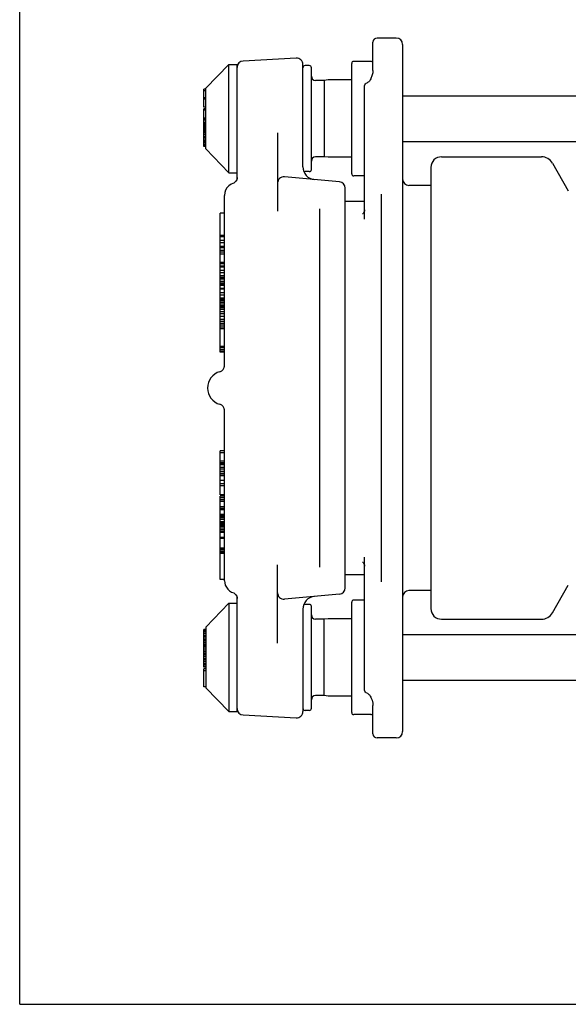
# Model space of a CAD drawing. Header units: inches. Extents: x 0 to 22, y 0 to 17.
# Tile 1 of 6: x 0 to 5.1, y 0 to 9.1. Entities that reach past the tile are written whole.
import ezdxf

# ---------------------------------------------------------------- set-up
doc = ezdxf.new("R2010")
doc.units = ezdxf.units.IN
doc.header["$LTSCALE"] = 1.21
doc.header["$MEASUREMENT"] = 0
doc.layers.get('0').update_dxf_attribs({"linetype": 'CONTINUOUS'})

msp = doc.modelspace()

# ---------------------------------------------------------------- linework, layer by layer
at = {"color": 7, "linetype": 'CONTINUOUS'}
for p, q in [((0, 0), (0, 17)), ((3.4955, 8.9676), (3.3183, 8.9676)), ((3.279, 8.6649), (3.279, 8.9282)), ((3.5546, 8.9085), (3.5546, 2.5306)), ((2.5672, 8.7798), (2.0751, 8.754)), ((1.7278, 8.501), (1.9404, 8.7215)), ((1.9404, 7.7176), (1.9404, 8.7215)), ((1.9404, 8.7215), (2.0191, 8.7215)), ((2.0191, 7.6477), (2.0191, 8.7215)), ((2.6294, 7.7716), (2.6294, 8.7209)), ((2.6884, 8.7117), (2.6491, 8.7117)), ((2.7081, 7.7471), (2.7081, 8.692)), ((3.0821, 7.7077), (3.0821, 8.7313)), ((3.2593, 8.751), (3.1018, 8.751)), ((3.2604, 8.5908), (3.2604, 8.5908)), ((1.7278, 7.938), (1.7278, 8.501)), ((2.8262, 8.5739), (2.7475, 8.5739)), ((2.8644, 8.5786), (2.8262, 8.5739)), ((2.8262, 8.5739), (2.8262, 7.8652)), ((2.8668, 8.5788), (2.8644, 8.5786)), ((3.0821, 8.5788), (2.8668, 8.5788)), ((3.2002, 7.2879), (3.2002, 8.5151)), ((1.7081, 8.325), (1.7081, 8.492)), ((1.7278, 8.492), (1.7081, 8.492)), ((1.7278, 8.4781), (1.7081, 8.4781)), ((1.7278, 8.4131), (1.7081, 8.4131)), ((3.5546, 8.4321), (6.9404, 8.4321)), ((1.7278, 8.3992), (1.7081, 8.3992)), ((1.7278, 8.325), (1.7081, 8.325)), ((1.7081, 8.2093), (1.7081, 8.311)), ((1.7278, 8.311), (1.7081, 8.311)), ((1.7278, 8.2971), (1.7081, 8.2971)), ((1.7278, 8.2237), (1.7081, 8.2237)), ((1.7278, 8.2142), (1.7081, 8.2142)), ((1.7278, 8.2093), (1.7081, 8.2093)), ((1.7081, 7.9622), (1.7081, 8.2091)), ((1.7278, 8.2091), (1.7081, 8.2091)), ((1.7278, 8.2038), (1.7081, 8.2038)), ((1.7278, 8.185), (1.7081, 8.185)), ((1.7278, 8.171), (1.7081, 8.171)), ((1.7278, 8.1638), (1.7081, 8.1638)), ((1.7278, 8.1521), (1.7081, 8.1521)), ((1.7278, 8.1404), (1.7081, 8.1404)), ((1.7278, 8.1383), (1.7081, 8.1383)), ((1.7278, 8.1242), (1.7081, 8.1242)), ((1.7278, 8.1122), (1.7081, 8.1122)), ((1.7278, 8.1075), (1.7081, 8.1075)), ((1.7278, 8.0981), (1.7081, 8.0981)), ((1.7278, 8.084), (1.7081, 8.084)), ((1.7278, 8.0699), (1.7081, 8.0699)), ((1.7278, 8.0511), (1.7081, 8.0511)), ((2.3932, 8.0889), (2.3932, 7.3616)), ((1.7278, 8.0371), (1.7081, 8.0371)), ((1.7278, 8.0207), (1.7081, 8.0207)), ((1.7278, 8.0136), (1.7081, 8.0136)), ((1.7278, 8.0067), (1.7081, 8.0067)), ((1.7278, 8.0044), (1.7081, 8.0044)), ((1.7278, 7.9903), (1.7081, 7.9903)), ((1.7278, 7.9762), (1.7081, 7.9762)), ((1.7278, 7.9692), (1.7081, 7.9692)), ((1.7278, 7.9622), (1.7081, 7.9622)), ((3.5546, 8.0069), (6.9404, 8.0069)), ((1.7278, 7.938), (1.9404, 7.7176)), ((2.8262, 7.8652), (2.7475, 7.8652)), ((2.8644, 7.8604), (2.8262, 7.8652)), ((2.8668, 7.8603), (2.8644, 7.8604)), ((3.0821, 7.8603), (2.8668, 7.8603)), ((3.9157, 7.8652), (4.8431, 7.8652)), ((4.9454, 7.8061), (5.0932, 7.5502)), ((1.9404, 7.7176), (2.0191, 7.7176)), ((2.9692, 7.6337), (2.4574, 7.6785)), ((2.6884, 7.7274), (2.6491, 7.7274)), ((3.2002, 7.688), (3.1018, 7.688)), ((3.8173, 7.7656), (3.8173, 3.6735)), ((2.0177, 7.6616), (2.0134, 7.6493)), ((2.0191, 7.6745), (2.0177, 7.6616)), ((3.8173, 7.5994), (3.6136, 7.5994)), ((1.901, 5.9164), (1.901, 7.5075)), ((3.0231, 3.8642), (3.0231, 7.5749)), ((3.3577, 3.9214), (3.3577, 7.5177)), ((3.2002, 7.4518), (3.0231, 7.4518)), ((1.8617, 6.2673), (1.8617, 7.341)), ((1.901, 7.341), (1.8617, 7.341)), ((2.7869, 4.057), (2.7869, 7.382)), ((3.1968, 7.3536), (3.1925, 7.3449)), ((1.901, 7.1358), (1.8617, 7.1358)), ((1.901, 7.1212), (1.8617, 7.1212)), ((1.901, 7.087), (1.8617, 7.087)), ((1.901, 7.0675), (1.8617, 7.0675)), ((1.901, 7.0334), (1.8617, 7.0334)), ((1.901, 7.0188), (1.8617, 7.0188)), ((1.901, 6.996), (1.8617, 6.996)), ((1.901, 6.9815), (1.8617, 6.9815)), ((1.901, 6.9602), (1.8617, 6.9602)), ((1.901, 6.8852), (1.8617, 6.8852)), ((1.901, 6.8822), (1.8617, 6.8822)), ((1.901, 6.8729), (1.8617, 6.8729)), ((1.901, 6.849), (1.8617, 6.849)), ((1.901, 6.8412), (1.8617, 6.8412)), ((1.901, 6.8111), (1.8617, 6.8111)), ((1.901, 6.7894), (1.8617, 6.7894)), ((1.901, 6.7615), (1.8617, 6.7615)), ((1.901, 6.7452), (1.8617, 6.7452)), ((1.901, 6.7389), (1.8617, 6.7389)), ((1.901, 6.7304), (1.8617, 6.7304)), ((1.901, 6.7288), (1.8617, 6.7288)), ((1.901, 6.7094), (1.8617, 6.7094)), ((1.901, 6.6923), (1.8617, 6.6923)), ((1.901, 6.6898), (1.8617, 6.6898)), ((1.901, 6.683), (1.8617, 6.683)), ((1.901, 6.6711), (1.8617, 6.6711)), ((1.901, 6.644), (1.8617, 6.644)), ((1.901, 6.6355), (1.8617, 6.6355)), ((1.901, 6.6032), (1.8617, 6.6032)), ((1.901, 6.5811), (1.8617, 6.5811)), ((1.901, 6.554), (1.8617, 6.554)), ((1.901, 6.5396), (1.8617, 6.5396)), ((1.901, 6.5345), (1.8617, 6.5345)), ((1.901, 6.5286), (1.8617, 6.5286)), ((1.901, 6.5125), (1.8617, 6.5125)), ((1.901, 6.4963), (1.8617, 6.4963)), ((1.901, 6.4819), (1.8617, 6.4819)), ((1.901, 6.4718), (1.8617, 6.4718)), ((1.901, 6.4639), (1.8617, 6.4639)), ((1.901, 6.447), (1.8617, 6.447)), ((1.901, 6.4262), (1.8617, 6.4262)), ((1.901, 6.408), (1.8617, 6.408)), ((1.901, 6.3834), (1.8617, 6.3834)), ((1.901, 6.3549), (1.8617, 6.3549)), ((1.901, 6.3354), (1.8617, 6.3354)), ((1.901, 6.3167), (1.8617, 6.3167)), ((1.901, 6.3109), (1.8617, 6.3109)), ((1.901, 6.2924), (1.8617, 6.2924)), ((1.901, 6.2736), (1.8617, 6.2736)), ((1.901, 6.2678), (1.8617, 6.2678)), ((1.8617, 6.0524), (1.8617, 6.2672)), ((1.901, 6.2672), (1.8617, 6.2672)), ((1.901, 6.1053), (1.8617, 6.1053)), ((1.901, 6.0989), (1.8617, 6.0989)), ((1.901, 6.0928), (1.8617, 6.0928)), ((1.901, 6.0734), (1.8617, 6.0734)), ((1.901, 6.0575), (1.8617, 6.0575)), ((1.901, 6.0524), (1.8617, 6.0524)), ((1.901, 3.9315), (1.901, 5.5226)), ((1.8617, 4.7286), (1.8617, 5.1368)), ((1.901, 5.1368), (1.8617, 5.1368)), ((1.901, 5.119), (1.8617, 5.119)), ((1.901, 5.0401), (1.8617, 5.0401)), ((1.901, 5.0264), (1.8617, 5.0264)), ((1.901, 5.0242), (1.8617, 5.0242)), ((1.901, 5.0175), (1.8617, 5.0175)), ((1.901, 5.0055), (1.8617, 5.0055)), ((1.901, 4.9828), (1.8617, 4.9828)), ((1.901, 4.9663), (1.8617, 4.9663)), ((1.901, 4.9451), (1.8617, 4.9451)), ((1.901, 4.9251), (1.8617, 4.9251)), ((1.901, 4.9206), (1.8617, 4.9206)), ((1.901, 4.9044), (1.8617, 4.9044)), ((1.901, 4.8612), (1.8617, 4.8612)), ((1.901, 4.829), (1.8617, 4.829)), ((1.901, 4.8128), (1.8617, 4.8128)), ((1.901, 4.7286), (1.8617, 4.7286)), ((1.8617, 3.9413), (1.8617, 4.7163)), ((1.901, 4.7163), (1.8617, 4.7163)), ((1.901, 4.7012), (1.8617, 4.7012)), ((1.901, 4.6815), (1.8617, 4.6815)), ((1.901, 4.6675), (1.8617, 4.6675)), ((1.901, 4.6169), (1.8617, 4.6169)), ((1.901, 4.6023), (1.8617, 4.6023)), ((1.901, 4.5883), (1.8617, 4.5883)), ((1.901, 4.5446), (1.8617, 4.5446)), ((1.901, 4.5436), (1.8617, 4.5436)), ((1.901, 4.5368), (1.8617, 4.5368)), ((1.901, 4.5284), (1.8617, 4.5284)), ((1.901, 4.514), (1.8617, 4.514)), ((1.901, 4.498), (1.8617, 4.498)), ((1.901, 4.4782), (1.8617, 4.4782)), ((1.901, 4.4669), (1.8617, 4.4669)), ((1.901, 4.455), (1.8617, 4.455)), ((1.901, 4.4534), (1.8617, 4.4534)), ((1.901, 4.4481), (1.8617, 4.4481)), ((1.901, 4.433), (1.8617, 4.433)), ((1.901, 4.4195), (1.8617, 4.4195)), ((1.901, 4.4039), (1.8617, 4.4039)), ((1.901, 4.3887), (1.8617, 4.3887)), ((1.901, 4.379), (1.8617, 4.379)), ((1.901, 4.3335), (1.8617, 4.3335)), ((1.901, 4.3237), (1.8617, 4.3237)), ((1.901, 4.2317), (1.8617, 4.2317)), ((1.901, 4.2311), (1.8617, 4.2311)), ((1.901, 4.2268), (1.8617, 4.2268)), ((1.901, 4.2167), (1.8617, 4.2167)), ((1.901, 4.2029), (1.8617, 4.2029)), ((1.901, 4.1892), (1.8617, 4.1892)), ((1.901, 4.1828), (1.8617, 4.1828)), ((3.2002, 2.9239), (3.2002, 4.1511)), ((2.3932, 3.3501), (2.3932, 4.0775)), ((3.1831, 4.1045), (3.1829, 4.1046)), ((3.1829, 4.1046), (3.1844, 4.1035)), ((1.901, 3.9413), (1.8617, 3.9413)), ((3.2002, 3.9872), (3.0231, 3.9872)), ((3.8173, 3.8396), (3.6136, 3.8396)), ((4.9454, 3.6329), (5.0932, 3.8888)), ((2.0135, 3.7896), (2.0177, 3.7774)), ((2.0177, 3.7774), (2.0191, 3.7645)), ((2.0191, 2.7176), (2.0191, 3.7913)), ((2.9692, 3.8054), (2.4574, 3.7606)), ((3.2002, 3.751), (3.1018, 3.751)), ((1.7278, 3.501), (1.9404, 3.7215)), ((1.9404, 3.7215), (1.9404, 2.7176)), ((1.9404, 3.7215), (2.0191, 3.7215)), ((2.6294, 3.6674), (2.6294, 2.7182)), ((2.6884, 3.7117), (2.6491, 3.7117)), ((2.7081, 2.7471), (2.7081, 3.692)), ((3.0821, 2.7077), (3.0821, 3.7313)), ((2.8262, 3.5739), (2.7475, 3.5739)), ((2.8644, 3.5786), (2.8262, 3.5739)), ((2.8262, 2.8652), (2.8262, 3.5739)), ((2.8668, 3.5788), (2.8644, 3.5786)), ((3.0821, 3.5788), (2.8668, 3.5788)), ((3.9157, 3.5739), (4.8431, 3.5739)), ((1.7081, 3.128), (1.7081, 3.4768)), ((1.7278, 3.4768), (1.7081, 3.4768)), ((1.7278, 3.501), (1.7278, 2.938)), ((1.7278, 3.4721), (1.7081, 3.4721)), ((1.7278, 3.4627), (1.7081, 3.4627)), ((1.7278, 3.4533), (1.7081, 3.4533)), ((1.7278, 3.4392), (1.7081, 3.4392)), ((1.7278, 3.4204), (1.7081, 3.4204)), ((1.7278, 3.4063), (1.7081, 3.4063)), ((1.7278, 3.39), (1.7081, 3.39)), ((1.7278, 3.3829), (1.7081, 3.3829)), ((3.5546, 3.4321), (6.9404, 3.4321)), ((1.7278, 3.3783), (1.7081, 3.3783)), ((1.7278, 3.3736), (1.7081, 3.3736)), ((1.7278, 3.3572), (1.7081, 3.3572)), ((1.7278, 3.3429), (1.7081, 3.3429)), ((1.7278, 3.3381), (1.7081, 3.3381)), ((1.7278, 3.3287), (1.7081, 3.3287)), ((1.7278, 3.3193), (1.7081, 3.3193)), ((1.7278, 3.3053), (1.7081, 3.3053)), ((1.7278, 3.2865), (1.7081, 3.2865)), ((1.7278, 3.2724), (1.7081, 3.2724)), ((1.7278, 3.256), (1.7081, 3.256)), ((1.7278, 3.249), (1.7081, 3.249)), ((1.7278, 3.2444), (1.7081, 3.2444)), ((1.7278, 3.2397), (1.7081, 3.2397)), ((1.7278, 3.2233), (1.7081, 3.2233)), ((1.7278, 3.2069), (1.7081, 3.2069)), ((1.7278, 3.1999), (1.7081, 3.1999)), ((1.7278, 3.1929), (1.7081, 3.1929)), ((1.7278, 3.1789), (1.7081, 3.1789)), ((1.7278, 3.1601), (1.7081, 3.1601)), ((1.7278, 3.146), (1.7081, 3.146)), ((1.7278, 3.1319), (1.7081, 3.1319)), ((1.7278, 3.128), (1.7081, 3.128)), ((1.7081, 2.9471), (1.7081, 3.1141)), ((1.7278, 3.1141), (1.7081, 3.1141)), ((1.7278, 3.0955), (1.7081, 3.0955)), ((1.7278, 2.9471), (1.7081, 2.9471)), ((1.7278, 2.938), (1.9404, 2.7176)), ((3.5546, 3.0069), (6.9404, 3.0069)), ((2.8262, 2.8652), (2.7475, 2.8652)), ((2.8644, 2.8604), (2.8262, 2.8652)), ((2.8668, 2.8603), (2.8644, 2.8604)), ((3.0821, 2.8603), (2.8668, 2.8603)), ((3.2604, 2.8483), (3.2604, 2.8483)), ((3.279, 2.7741), (3.279, 2.7741)), ((3.279, 2.5109), (3.279, 2.7741)), ((1.9404, 2.7176), (2.0191, 2.7176)), ((2.0751, 2.685), (2.5672, 2.6592)), ((2.6884, 2.7274), (2.6491, 2.7274)), ((3.2593, 2.688), (3.1018, 2.688)), ((3.4955, 2.4715), (3.3183, 2.4715)), ((0, 0), (22, 0))]:
    msp.add_line(p, q, dxfattribs=at)
for points in [[(3.2604, 8.5908), (3.2587, 8.5874), (3.2547, 8.5801), (3.2505, 8.5735), (3.246, 8.5676), (3.2413, 8.5624), (3.2363, 8.5579), (3.2304, 8.554), (3.2265, 8.5523)], [(3.279, 8.6649), (3.2774, 8.6452), (3.2706, 8.6166), (3.2604, 8.5908)], [(3.2002, 8.5151), (3.2015, 8.525), (3.2051, 8.534), (3.2105, 8.5417), (3.2175, 8.5477), (3.2265, 8.5523)], [(1.9798, 7.6189), (1.9621, 7.611), (1.9415, 7.5966), (1.9244, 7.5781), (1.9116, 7.5564), (1.9037, 7.5326), (1.901, 7.5075)], [(2.0134, 7.6493), (2.0066, 7.6382), (1.9975, 7.6289), (1.9865, 7.6218), (1.9798, 7.6189)], [(3.1925, 7.3449), (3.1879, 7.3389), (3.1844, 7.3355), (3.1833, 7.3347)], [(3.2002, 7.3724), (3.1996, 7.3644), (3.1968, 7.3536)], [(3.1843, 4.1036), (3.1879, 4.1002), (3.1925, 4.0942)], [(3.1925, 4.0942), (3.1968, 4.0855), (3.1996, 4.0747), (3.2002, 4.0666)], [(1.901, 3.9315), (1.903, 3.91), (1.9089, 3.8891), (1.9185, 3.8697), (1.9314, 3.8524), (1.9474, 3.8377), (1.9657, 3.8262)], [(1.9657, 3.8262), (1.9869, 3.8171), (1.9977, 3.81), (2.0067, 3.8007), (2.0135, 3.7896)], [(3.2265, 2.8868), (3.2179, 2.8911), (3.2105, 2.8974), (3.2049, 2.9052), (3.2014, 2.9143), (3.2002, 2.9239)], [(3.2265, 2.8868), (3.2307, 2.8849), (3.2365, 2.881), (3.2415, 2.8765), (3.2462, 2.8713), (3.2507, 2.8653), (3.2549, 2.8586), (3.2589, 2.8513), (3.2604, 2.8483)], [(3.2604, 2.8483), (3.2707, 2.8221), (3.2775, 2.7935), (3.279, 2.7741)]]:
    msp.add_lwpolyline(points, dxfattribs=at)
for centre, radius, start, end in [((3.3183, 8.9282), 0.0394, 90, 180), ((3.4955, 8.9085), 0.0591, 0, 90), ((2.5703, 8.7209), 0.0591, 0, 93.00005), ((2.0782, 8.6951), 0.0591, 93, 180), ((2.6491, 8.692), 0.0197, 90, 180), ((2.6884, 8.692), 0.0197, 0, 90), ((3.1018, 8.7313), 0.0197, 90, 180), ((3.2593, 8.7313), 0.0197, 0, 90), ((2.7475, 8.6132), 0.0394, 180, 270), ((2.7475, 7.8258), 0.0394, 90, 180), ((3.9157, 7.7668), 0.0984, 90, 180), ((4.8431, 7.7471), 0.1181, 30, 90), ((2.7475, 7.7716), 0.1181, 180.00008, 265), ((2.4522, 7.6196), 0.0591, 85, 180), ((2.6491, 7.7471), 0.0197, 229.66189, 270), ((2.6884, 7.7471), 0.0197, 270, 360), ((3.1018, 7.7077), 0.0197, 180, 270), ((2.964, 7.5749), 0.0591, 0, 85), ((3.6136, 7.6585), 0.0591, 180, 270), ((1.901, 5.7195), 0.1575, 105.82665, 254.17336), ((1.842, 5.9279), 0.0591, 285.82653, 359.99949), ((1.842, 5.5112), 0.0591, 0.00024, 74.17342), ((2.964, 3.8642), 0.0591, 275, 360), ((3.6136, 3.7806), 0.0591, 90, 180), ((2.4522, 3.8194), 0.0591, 180, 275), ((2.7475, 3.6674), 0.1181, 95.00108, 179.99992), ((3.1018, 3.7313), 0.0197, 90, 180), ((2.6491, 3.692), 0.0197, 90, 130.33811), ((2.6884, 3.692), 0.0197, 0, 90), ((3.9157, 3.6723), 0.0984, 180, 270), ((2.7475, 3.6132), 0.0394, 180, 270), ((4.8431, 3.692), 0.1181, 270, 330), ((2.7475, 2.8258), 0.0394, 90, 180), ((2.0782, 2.744), 0.0591, 180, 267), ((2.6491, 2.7471), 0.0197, 180, 270), ((2.6884, 2.7471), 0.0197, 270, 360), ((2.5703, 2.7182), 0.0591, 266.99995, 360), ((3.1018, 2.7077), 0.0197, 180, 270), ((3.2593, 2.7077), 0.0197, 270, 360), ((3.3183, 2.5109), 0.0394, 180, 270), ((3.4955, 2.5306), 0.0591, 270, 360)]:
    msp.add_arc(centre, radius, start, end, dxfattribs=at)

doc.saveas('drawing.dxf')
